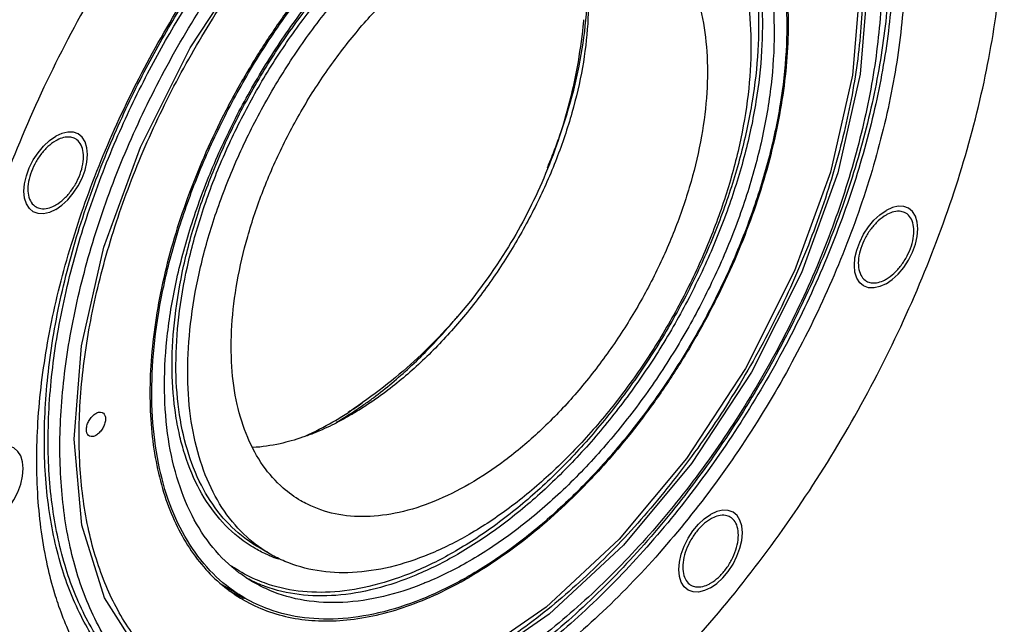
# Model space of a CAD drawing. Extents: x 0 to 420, y 0 to 297.
# Tile 4 of 6: x 204 to 314, y 62 to 130. Entities that reach past the tile are written whole.
import ezdxf

# ---------------------------------------------------------------- set-up
doc = ezdxf.new("R2010")
doc.units = 0
doc.header["$LTSCALE"] = 23.1
doc.layers.get('0').update_dxf_attribs({"linetype": 'CONTINUOUS'})

msp = doc.modelspace()

# ---------------------------------------------------------------- linework, layer by layer
at = {"color": 9, "linetype": 'CONTINUOUS'}
for p, q in [((242.08, 86.95), (242.08, 86.96)), ((230.49, 70.86), (230.49, 70.86))]:
    msp.add_line(p, q, dxfattribs=at)
at = {"color": 7, "linetype": 'CONTINUOUS'}
for p, q in [((231.8, 70.1), (230.49, 70.86)), ((228.97, 65.21), (226.5, 66.64))]:
    msp.add_line(p, q, dxfattribs=at)
at = {"color": 2, "linetype": 'CONTINUOUS'}
for points in [[(254.15, 159.44), (262.73, 163.42), (270.99, 165.31), (278.61, 165.03), (285.4, 162.53), (290.87, 158), (294.95, 151.57), (297.47, 143.51), (298.34, 133.92), (297.5, 123.52), (295.01, 112.55), (290.96, 101.42), (285.4, 90.36), (278.73, 80.2), (271.13, 71.1), (262.88, 63.43), (254.15, 57.38)], [(284.72, 161.86), (290.12, 157.39), (294.13, 151.06), (296.62, 143.11), (297.48, 133.67), (296.65, 123.42), (294.19, 112.61), (290.2, 101.65), (284.73, 90.75), (278.16, 80.74), (270.67, 71.78), (262.54, 64.21), (253.94, 58.25)], [(254.15, 57.38), (245.57, 53.39), (237.31, 51.5), (229.69, 51.78), (222.9, 54.28), (217.43, 58.82), (213.35, 65.24), (210.83, 73.31), (209.96, 82.89), (210.8, 93.29), (213.29, 104.26), (217.34, 115.4), (222.9, 126.45), (229.56, 136.62), (237.17, 145.71), (245.41, 153.39), (254.15, 159.44)], [(207.92, 108.46), (207.23, 108.14), (206.57, 107.99), (205.96, 108.01), (205.42, 108.21), (204.98, 108.57), (204.65, 109.08), (204.45, 109.73), (204.38, 110.5), (204.45, 111.33), (204.65, 112.21), (204.97, 113.1), (205.42, 113.98), (205.95, 114.79), (206.56, 115.52), (207.22, 116.14), (207.92, 116.62)], [(207.92, 108.46), (208.6, 108.93), (209.26, 109.54), (209.87, 110.27), (210.42, 111.09), (210.85, 111.96), (211.18, 112.85), (211.38, 113.73), (211.45, 114.58), (211.38, 115.33), (211.18, 115.98), (210.86, 116.5), (210.42, 116.87), (209.88, 117.07), (209.27, 117.09), (208.61, 116.94), (207.92, 116.62)], [(300.38, 100.2), (301.07, 100.67), (301.73, 101.28), (302.34, 102.01), (302.88, 102.83), (303.32, 103.7), (303.65, 104.59), (303.85, 105.47), (303.92, 106.32), (303.85, 107.07), (303.65, 107.72), (303.33, 108.24), (302.88, 108.61), (302.35, 108.81), (301.74, 108.83), (301.08, 108.68), (300.38, 108.36)], [(300.38, 100.2), (299.7, 99.88), (299.04, 99.73), (298.43, 99.75), (297.88, 99.95), (297.45, 100.31), (297.12, 100.82), (296.92, 101.47), (296.85, 102.24), (296.92, 103.07), (297.11, 103.95), (297.44, 104.84), (297.88, 105.72), (298.42, 106.53), (299.02, 107.26), (299.68, 107.88), (300.38, 108.36)], [(200.76, 73.5), (201.45, 73.98), (202.11, 74.59), (202.72, 75.31), (203.26, 76.14), (203.7, 77.01), (204.03, 77.9), (204.23, 78.78), (204.3, 79.63), (204.23, 80.38), (204.03, 81.03), (203.71, 81.54), (203.26, 81.92), (202.73, 82.11), (202.12, 82.14), (201.46, 81.99), (200.76, 81.67)], [(280.84, 66.35), (281.53, 66.82), (282.19, 67.44), (282.8, 68.16), (283.34, 68.99), (283.78, 69.86), (284.11, 70.75), (284.31, 71.63), (284.38, 72.47), (284.31, 73.23), (284.11, 73.87), (283.79, 74.39), (283.34, 74.76), (282.81, 74.96), (282.2, 74.99), (281.54, 74.84), (280.84, 74.51)], [(280.84, 66.35), (280.16, 66.03), (279.5, 65.88), (278.89, 65.9), (278.34, 66.1), (277.9, 66.46), (277.58, 66.98), (277.38, 67.62), (277.31, 68.39), (277.37, 69.22), (277.57, 70.1), (277.9, 70.99), (278.34, 71.88), (278.88, 72.69), (279.48, 73.42), (280.14, 74.03), (280.84, 74.51)]]:
    msp.add_lwpolyline(points, dxfattribs=at)
at = {"color": 7, "linetype": 'CONTINUOUS'}
for points, knots in [([(254.15, 39.82), (257.07, 41.51), (262.88, 45.38), (271.13, 52.25), (279.04, 60.25), (286.44, 69.21), (293.2, 78.97), (299.17, 89.31), (304.24, 100.04), (308.3, 110.93), (311.28, 121.78), (313.1, 132.36), (313.75, 142.47), (313.19, 151.9), (311.43, 160.48), (308.5, 168.04), (304.42, 174.41), (300.09, 178.63), (297.15, 180.57), (296.15, 181.15)], [0, 0, 0, 0, 0.06044, 0.124618, 0.191901, 0.261507, 0.332546, 0.404069, 0.475108, 0.544714, 0.611998, 0.676176, 0.736617, 0.7929, 0.844882, 0.892775, 0.937227, 0.979349, 1, 1, 1, 1]), ([(245.17, 171.02), (242.48, 168.99), (237.01, 164.41), (229.26, 156.57), (221.86, 147.6), (215.1, 137.85), (209.13, 127.51), (204.06, 116.78), (200, 105.88), (197.02, 95.04), (195.2, 84.46), (194.55, 74.35), (195.11, 64.92), (196.59, 57.7), (197.95, 53.71), (198.42, 52.51)], [0, 0, 0, 0, 0.074985, 0.158703, 0.245311, 0.333703, 0.422698, 0.51109, 0.597698, 0.681418, 0.761272, 0.836478, 0.906509, 0.971188, 1, 1, 1, 1]), ([(207.82, 65.69), (207.51, 66.71), (206.6, 70.22), (205.74, 76.6), (205.78, 84.95), (206.88, 93.81), (209.03, 102.99), (212.17, 112.28), (216.23, 121.49), (221.13, 130.41), (226.76, 138.85), (232.99, 146.61), (239.68, 153.54), (246.11, 158.98), (250.39, 161.93), (252.18, 163.05)], [0, 0, 0, 0, 0.028128, 0.096217, 0.169955, 0.248941, 0.332421, 0.419387, 0.508651, 0.59892, 0.688852, 0.777123, 0.862484, 0.943828, 1, 1, 1, 1]), ([(213.08, 61.37), (212.51, 62.39), (211.02, 65.45), (209.3, 71.04), (208.32, 78.3), (208.36, 86.21), (209.41, 94.59), (211.44, 103.28), (214.41, 112.08), (218.26, 120.79), (222.9, 129.24), (228.22, 137.22), (234.12, 144.57), (240.45, 151.13), (247.09, 156.75), (251.79, 159.89), (254.15, 161.26)], [0, 0, 0, 0, 0.029877, 0.087366, 0.149999, 0.217829, 0.290486, 0.367276, 0.447272, 0.529384, 0.612419, 0.695145, 0.776342, 0.854863, 0.929689, 1, 1, 1, 1]), ([(285, 161.84), (286.16, 161.17), (288.75, 159.31), (292.19, 155.43), (295.01, 150.18), (296.9, 144.03), (297.84, 137.11), (297.8, 129.57), (296.8, 121.58), (294.86, 113.3), (292.03, 104.91), (288.36, 96.6), (283.94, 88.55), (278.87, 80.94), (273.25, 73.93), (267.21, 67.68), (260.88, 62.33), (256.4, 59.33), (254.15, 58.03)], [0, 0, 0, 0, 0.032537, 0.077267, 0.125013, 0.176865, 0.233355, 0.294533, 0.360065, 0.429325, 0.501476, 0.575535, 0.650427, 0.725041, 0.798276, 0.869096, 0.936584, 1, 1, 1, 1]), ([(223.3, 54.97), (222.14, 55.64), (219.54, 57.5), (216.11, 61.38), (213.29, 66.63), (211.39, 72.79), (210.46, 79.71), (210.5, 87.24), (211.5, 95.24), (213.44, 103.52), (216.27, 111.9), (219.94, 120.21), (224.36, 128.26), (229.43, 135.88), (235.05, 142.88), (241.09, 149.13), (247.38, 154.45), (251.8, 157.42), (254.01, 158.7)], [0, 0, 0, 0, 0.032581, 0.077371, 0.125181, 0.177102, 0.233669, 0.294929, 0.360548, 0.429901, 0.50215, 0.576308, 0.651301, 0.726015, 0.799348, 0.870264, 0.937842, 1, 1, 1, 1]), ([(278.97, 151.81), (279.26, 151.65), (280.67, 150.78), (283.01, 148.79), (285.54, 145.41), (287.45, 141.35), (288.73, 136.7), (289.37, 131.54), (289.34, 125.96), (288.67, 120.07), (287.36, 113.96), (285.43, 107.76), (282.92, 101.57), (279.89, 95.51), (276.37, 89.69), (272.44, 84.22), (268.18, 79.19), (263.65, 74.7), (258.94, 70.83), (255.64, 68.64), (253.97, 67.68)], [0, 0, 0, 0, 0.009857, 0.049768, 0.091423, 0.135923, 0.183983, 0.235941, 0.291802, 0.351312, 0.414011, 0.479286, 0.546411, 0.614588, 0.682977, 0.75073, 0.817026, 0.881097, 0.942269, 1, 1, 1, 1]), ([(279.12, 152.02), (279.92, 151.55), (281.48, 150.45), (283.56, 148.41), (285.36, 145.96), (286.85, 143.16), (288.02, 140.03), (288.86, 136.6), (289.36, 132.9), (289.53, 128.98), (289.35, 124.86), (288.83, 120.58), (287.98, 116.19), (286.8, 111.73), (285.31, 107.24), (283.52, 102.75), (281.44, 98.33), (279.1, 94), (276.52, 89.81), (273.73, 85.8), (270.74, 82.01), (267.6, 78.47), (264.32, 75.22), (260.95, 72.29), (257.54, 69.73), (255.2, 68.23), (254.05, 67.57)], [0, 0, 0, 0, 0.027903, 0.056955, 0.087034, 0.118544, 0.151786, 0.186957, 0.224152, 0.263383, 0.304586, 0.347636, 0.392356, 0.438526, 0.485896, 0.534187, 0.583102, 0.632333, 0.681563, 0.730479, 0.778769, 0.826139, 0.872309, 0.917028, 0.960078, 1, 1, 1, 1]), ([(253.94, 149.56), (252.75, 148.87), (250.37, 147.36), (246.93, 144.77), (243.55, 141.84), (240.28, 138.59), (237.13, 135.05), (234.15, 131.26), (231.35, 127.25), (228.77, 123.06), (226.43, 118.73), (224.36, 114.31), (222.57, 109.82), (221.07, 105.33), (219.9, 100.87), (219.05, 96.48), (218.53, 92.2), (218.35, 88.08), (218.51, 84.16), (219.01, 80.46), (219.85, 77.03), (221.02, 73.9), (222.51, 71.1), (224.31, 68.65), (225.72, 67.26), (226.47, 66.64)], [0, 0, 0, 0, 0.04233, 0.086556, 0.132499, 0.179932, 0.228597, 0.278208, 0.328461, 0.379038, 0.429616, 0.479869, 0.529481, 0.578146, 0.625579, 0.671522, 0.715749, 0.758079, 0.798383, 0.836596, 0.872728, 0.90688, 0.939251, 0.970153, 1, 1, 1, 1]), ([(228.97, 65.21), (228.69, 65.37), (227.28, 66.24), (224.94, 68.23), (222.41, 71.61), (220.49, 75.67), (219.21, 80.32), (218.58, 85.48), (218.6, 91.06), (219.28, 96.95), (220.59, 103.05), (222.52, 109.26), (225.02, 115.45), (228.06, 121.51), (231.57, 127.33), (235.5, 132.8), (239.77, 137.83), (244.3, 142.32), (249, 146.19), (252.31, 148.38), (253.97, 149.33)], [0, 0, 0, 0, 0.009857, 0.049768, 0.091423, 0.135923, 0.183983, 0.235941, 0.291802, 0.351312, 0.414011, 0.479286, 0.546411, 0.614588, 0.682977, 0.75073, 0.817026, 0.881097, 0.942269, 1, 1, 1, 1]), ([(277.97, 150.08), (278.54, 149.75), (280.22, 148.64), (282.7, 146.23), (285.03, 142.58), (286.71, 138.26), (287.71, 133.36), (288.03, 127.97), (287.66, 122.2), (286.62, 116.15), (284.92, 109.95), (282.6, 103.73), (279.7, 97.6), (276.29, 91.69), (272.43, 86.11), (268.19, 80.99), (263.68, 76.42), (258.96, 72.49), (255.64, 70.28), (253.97, 69.32)], [0, 0, 0, 0, 0.020651, 0.062773, 0.107225, 0.155118, 0.2071, 0.263383, 0.323824, 0.388002, 0.455286, 0.524892, 0.595931, 0.667454, 0.738493, 0.808099, 0.875382, 0.93956, 1, 1, 1, 1]), ([(301.08, 148.94), (301.15, 148.64), (301.8, 145.84), (302.56, 140.21), (302.52, 131.86), (301.42, 123), (299.27, 113.83), (296.13, 104.53), (292.06, 95.32), (287.17, 86.4), (281.54, 77.97), (275.31, 70.2), (268.62, 63.28), (261.61, 57.34), (256.65, 54.02), (254.15, 52.58)], [0, 0, 0, 0, 0.008082, 0.076156, 0.149879, 0.228847, 0.312309, 0.399255, 0.488499, 0.578748, 0.668661, 0.756912, 0.842254, 0.923581, 1, 1, 1, 1]), ([(298.23, 148.07), (298.43, 147.36), (299.2, 144.28), (299.98, 138.52), (299.94, 130.61), (298.89, 122.22), (296.86, 113.54), (293.89, 104.74), (290.04, 96.02), (285.4, 87.58), (280.08, 79.59), (274.18, 72.24), (267.85, 65.68), (261.21, 60.07), (256.51, 56.92), (254.15, 55.56)], [0, 0, 0, 0, 0.020324, 0.087558, 0.160371, 0.238365, 0.320796, 0.406669, 0.494812, 0.583947, 0.67275, 0.759913, 0.844201, 0.924524, 1, 1, 1, 1]), ([(229.97, 66.94), (229.4, 67.27), (227.72, 68.38), (225.25, 70.79), (222.92, 74.44), (221.24, 78.75), (220.24, 83.66), (219.92, 89.05), (220.28, 94.82), (221.33, 100.87), (223.03, 107.07), (225.35, 113.29), (228.25, 119.42), (231.66, 125.33), (235.52, 130.91), (239.75, 136.03), (244.04, 140.37), (247, 142.88), (248.37, 143.93)], [0, 0, 0, 0, 0.022218, 0.067537, 0.115361, 0.166889, 0.222815, 0.283369, 0.348396, 0.417444, 0.489833, 0.564721, 0.64115, 0.718101, 0.794531, 0.869418, 0.941807, 1, 1, 1, 1]), ([(231.8, 70.1), (231.27, 70.41), (229.72, 71.43), (227.43, 73.66), (225.28, 77.03), (223.73, 81.02), (222.8, 85.55), (222.51, 90.53), (222.85, 95.86), (223.81, 101.45), (225.38, 107.18), (227.53, 112.93), (230.2, 118.59), (233.36, 124.05), (236.92, 129.2), (240.83, 133.94), (245.01, 138.16), (249.36, 141.79), (252.43, 143.83), (253.97, 144.72)], [0, 0, 0, 0, 0.020651, 0.062773, 0.107225, 0.155118, 0.2071, 0.263383, 0.323824, 0.388002, 0.455286, 0.524892, 0.595931, 0.667454, 0.738493, 0.808099, 0.875382, 0.93956, 1, 1, 1, 1]), ([(264.89, 142.69), (265.07, 142.34), (265.78, 140.79), (266.7, 137.81), (267.27, 133.61), (267.24, 129.03), (266.64, 124.17), (265.46, 119.14), (263.74, 114.04), (261.51, 108.99), (258.82, 104.1), (255.74, 99.47), (252.32, 95.21), (248.65, 91.41), (245.29, 88.57), (243.14, 87.06), (242.35, 86.55)], [0, 0, 0, 0, 0.018568, 0.078488, 0.143768, 0.214466, 0.290194, 0.370231, 0.453609, 0.539192, 0.625737, 0.711961, 0.796591, 0.878431, 0.95642, 1, 1, 1, 1]), ([(272.72, 140.99), (273.43, 140.58), (275, 139.45), (277.09, 137.09), (278.81, 133.9), (279.96, 130.16), (280.52, 125.95), (280.5, 121.37), (279.9, 116.51), (278.72, 111.48), (277, 106.38), (274.77, 101.33), (272.08, 96.44), (269, 91.82), (265.58, 87.56), (261.91, 83.76), (258.06, 80.5), (255.34, 78.68), (253.97, 77.89)], [0, 0, 0, 0, 0.032537, 0.077267, 0.125013, 0.176865, 0.233355, 0.294533, 0.360065, 0.429325, 0.501476, 0.575535, 0.650427, 0.725041, 0.798276, 0.869096, 0.936584, 1, 1, 1, 1]), ([(235.22, 76.03), (234.52, 76.44), (232.94, 77.57), (230.86, 79.93), (229.14, 83.12), (227.99, 86.86), (227.42, 91.07), (227.44, 95.65), (228.05, 100.51), (229.23, 105.54), (230.95, 110.64), (233.18, 115.69), (235.86, 120.58), (238.95, 125.2), (242.37, 129.46), (246.04, 133.26), (249.88, 136.52), (252.6, 138.34), (253.97, 139.13)], [0, 0, 0, 0, 0.032537, 0.077267, 0.125013, 0.176865, 0.233355, 0.294533, 0.360065, 0.429325, 0.501476, 0.575535, 0.650427, 0.725041, 0.798276, 0.869096, 0.936584, 1, 1, 1, 1]), ([(284.97, 131.88), (284.99, 131.78), (285.23, 130.04), (285.44, 126.49), (285.1, 121.16), (284.13, 115.57), (282.56, 109.84), (280.42, 104.09), (277.74, 98.43), (274.59, 92.96), (271.02, 87.82), (267.11, 83.08), (262.94, 78.86), (258.58, 75.23), (255.52, 73.19), (253.97, 72.3)], [0, 0, 0, 0, 0.004217, 0.074902, 0.150808, 0.231408, 0.315908, 0.403324, 0.49254, 0.582365, 0.671581, 0.758996, 0.843496, 0.924094, 1, 1, 1, 1]), ([(266.69, 129.59), (266.67, 129.35), (266.35, 126.09), (265.22, 119.89), (262.29, 111.48), (258, 103.33), (252.52, 96.01), (246.9, 90.57), (243.34, 87.85), (242.08, 86.96)], [0, 0, 0, 0, 0.014587, 0.193434, 0.370814, 0.539347, 0.735623, 0.909142, 1, 1, 1, 1]), ([(207.92, 108.97), (208.23, 109.15), (208.84, 109.61), (209.63, 110.49), (210.28, 111.53), (210.75, 112.64), (211.01, 113.75), (211.03, 114.77), (210.8, 115.63), (210.42, 116.12), (210.16, 116.3), (210.1, 116.33)], [0, 0, 0, 0, 0.124692, 0.261726, 0.404461, 0.54527, 0.676847, 0.793589, 0.893312, 0.97951, 1, 1, 1, 1]), ([(210.1, 116.33), (209.94, 116.42), (209.51, 116.57), (208.79, 116.51), (208.31, 116.32), (208.09, 116.2)], [0, 0, 0, 0, 0.259701, 0.642447, 1, 1, 1, 1]), ([(207.92, 116.11), (207.6, 115.93), (206.99, 115.46), (206.21, 114.58), (205.55, 113.55), (205.08, 112.43), (204.82, 111.33), (204.8, 110.31), (205.03, 109.44), (205.41, 108.95), (205.68, 108.78), (205.73, 108.75)], [0, 0, 0, 0, 0.124692, 0.261726, 0.404461, 0.54527, 0.676847, 0.793589, 0.893312, 0.97951, 1, 1, 1, 1]), ([(205.73, 108.75), (205.89, 108.66), (206.32, 108.51), (207.04, 108.57), (207.52, 108.76), (207.75, 108.87)], [0, 0, 0, 0, 0.259701, 0.642447, 1, 1, 1, 1]), ([(300.38, 107.85), (300.07, 107.67), (299.46, 107.2), (298.67, 106.32), (298.02, 105.29), (297.54, 104.17), (297.29, 103.07), (297.27, 102.05), (297.5, 101.18), (297.88, 100.69), (298.14, 100.52), (298.2, 100.49)], [0, 0, 0, 0, 0.124692, 0.261726, 0.404461, 0.54527, 0.676847, 0.793589, 0.893312, 0.97951, 1, 1, 1, 1]), ([(300.38, 100.71), (300.7, 100.89), (301.31, 101.35), (302.09, 102.23), (302.75, 103.27), (303.22, 104.38), (303.48, 105.49), (303.5, 106.51), (303.27, 107.37), (302.88, 107.86), (302.62, 108.04), (302.57, 108.07)], [0, 0, 0, 0, 0.124692, 0.261726, 0.404461, 0.54527, 0.676847, 0.793589, 0.893312, 0.97951, 1, 1, 1, 1]), ([(302.57, 108.07), (302.41, 108.16), (301.98, 108.31), (301.26, 108.25), (300.78, 108.06), (300.55, 107.94)], [0, 0, 0, 0, 0.259701, 0.642447, 1, 1, 1, 1]), ([(298.2, 100.49), (298.35, 100.4), (298.79, 100.25), (299.51, 100.31), (299.99, 100.5), (300.21, 100.61)], [0, 0, 0, 0, 0.259701, 0.642447, 1, 1, 1, 1]), ([(211.65, 83.25), (211.58, 83.29), (211.43, 83.42), (211.32, 83.75), (211.33, 84.18), (211.46, 84.64), (211.7, 85.1), (212.01, 85.49), (212.26, 85.69), (212.4, 85.77)], [0, 0, 0, 0, 0.076619, 0.194112, 0.336738, 0.50069, 0.674927, 0.845661, 1, 1, 1, 1]), ([(212.4, 85.77), (212.51, 85.84), (212.73, 85.93), (213, 85.92), (213.12, 85.86), (213.14, 85.84)], [0, 0, 0, 0, 0.495172, 0.904687, 1, 1, 1, 1]), ([(213.14, 85.84), (213.21, 85.81), (213.36, 85.67), (213.47, 85.34), (213.46, 84.91), (213.33, 84.45), (213.09, 83.99), (212.78, 83.6), (212.53, 83.4), (212.4, 83.32)], [0, 0, 0, 0, 0.076619, 0.194112, 0.336738, 0.50069, 0.674927, 0.845661, 1, 1, 1, 1]), ([(238.92, 84.58), (238.21, 84.23), (237.05, 83.7), (235.85, 83.25), (235.39, 83.1)], [0, 0, 0, 0, 0.617741, 1, 1, 1, 1]), ([(212.4, 83.32), (212.28, 83.26), (212.06, 83.16), (211.79, 83.18), (211.67, 83.23), (211.65, 83.25)], [0, 0, 0, 0, 0.495172, 0.904687, 1, 1, 1, 1]), ([(235.39, 83.1), (234.57, 82.82), (232.76, 82.3), (230.89, 82.02), (229.87, 81.96)], [0, 0, 0, 0, 0.458662, 1, 1, 1, 1]), ([(253.97, 77.89), (252.7, 77.16), (250.17, 75.9), (246.29, 74.65), (242.56, 74.15), (239.06, 74.44), (236.66, 75.25), (235.46, 75.9), (235.22, 76.03)], [0, 0, 0, 0, 0.223495, 0.429075, 0.617799, 0.792732, 0.959054, 1, 1, 1, 1]), ([(280.84, 74), (280.53, 73.82), (279.92, 73.36), (279.13, 72.48), (278.48, 71.44), (278, 70.33), (277.75, 69.22), (277.73, 68.2), (277.96, 67.34), (278.34, 66.85), (278.6, 66.67), (278.65, 66.64)], [0, 0, 0, 0, 0.124692, 0.261726, 0.404461, 0.54527, 0.676847, 0.793589, 0.893312, 0.97951, 1, 1, 1, 1]), ([(280.84, 66.86), (281.16, 67.04), (281.77, 67.51), (282.55, 68.39), (283.21, 69.42), (283.68, 70.54), (283.94, 71.64), (283.95, 72.66), (283.73, 73.53), (283.34, 74.02), (283.08, 74.19), (283.03, 74.22)], [0, 0, 0, 0, 0.124692, 0.261726, 0.404461, 0.54527, 0.676847, 0.793589, 0.893312, 0.97951, 1, 1, 1, 1]), ([(283.03, 74.22), (282.87, 74.31), (282.44, 74.46), (281.72, 74.4), (281.24, 74.21), (281.01, 74.1)], [0, 0, 0, 0, 0.259701, 0.642447, 1, 1, 1, 1]), ([(253.97, 72.3), (252.54, 71.47), (249.67, 70.03), (245.29, 68.57), (241.06, 67.92), (237.06, 68.1), (233.99, 68.97), (232.33, 69.8), (231.8, 70.1)], [0, 0, 0, 0, 0.213699, 0.411065, 0.592909, 0.761685, 0.921619, 1, 1, 1, 1]), ([(253.97, 69.32), (252.42, 68.42), (250.66, 67.54), (248.85, 66.81), (248.7, 66.75)], [0, 0, 0, 0, 0.918916, 1, 1, 1, 1]), ([(228.87, 64.98), (229.67, 64.52), (231.4, 63.71), (234.22, 62.93), (237.23, 62.6), (240.4, 62.71), (243.7, 63.26), (247.09, 64.25), (250.54, 65.66), (252.8, 66.85), (253.94, 67.5)], [0, 0, 0, 0, 0.105954, 0.216258, 0.330459, 0.450092, 0.576303, 0.709833, 0.851052, 1, 1, 1, 1]), ([(253.97, 67.68), (252.42, 66.79), (249.33, 65.23), (244.59, 63.6), (240.01, 62.8), (235.66, 62.86), (231.96, 63.72), (229.83, 64.71), (228.97, 65.21)], [0, 0, 0, 0, 0.204726, 0.394504, 0.569955, 0.73306, 0.887287, 1, 1, 1, 1]), ([(248.7, 66.75), (247.3, 66.2), (244.41, 65.26), (239.99, 64.58), (235.67, 64.78), (232.35, 65.71), (230.55, 66.61), (229.97, 66.94)], [0, 0, 0, 0, 0.232603, 0.46955, 0.68947, 0.897868, 1, 1, 1, 1]), ([(278.65, 66.64), (278.81, 66.55), (279.25, 66.4), (279.96, 66.46), (280.45, 66.65), (280.67, 66.77)], [0, 0, 0, 0, 0.259701, 0.642447, 1, 1, 1, 1]), ([(219.96, 49.19), (218.68, 49.93), (215.8, 51.99), (212, 56.29), (209.55, 60.84), (208.46, 63.73), (208.17, 64.6)], [0, 0, 0, 0, 0.22413, 0.532246, 0.861139, 1, 1, 1, 1])]:
    msp.add_open_spline(points, degree=3, knots=knots, dxfattribs=at)
at = {"color": 9, "linetype": 'CONTINUOUS'}
for points, knots in [([(288.88, 167.19), (289.05, 167.06), (290.77, 165.8), (293.77, 162.88), (297.08, 157.69), (299.47, 151.54), (300.9, 144.56), (301.35, 136.89), (300.83, 128.66), (299.34, 120.06), (296.92, 111.23), (293.62, 102.36), (289.5, 93.63), (284.64, 85.22), (279.15, 77.29), (273.13, 69.99), (266.69, 63.47), (259.97, 57.87), (255.23, 54.71), (252.84, 53.33)], [0, 0, 0, 0, 0.004688, 0.047492, 0.092668, 0.141327, 0.194134, 0.251318, 0.312725, 0.377915, 0.446264, 0.516993, 0.589177, 0.66182, 0.733954, 0.804649, 0.873041, 0.938363, 1, 1, 1, 1]), ([(289.02, 166.68), (290.54, 165.53), (293.37, 162.77), (296.68, 157.6), (299.05, 151.48), (300.48, 144.53), (300.93, 136.89), (300.41, 128.7), (298.93, 120.13), (296.52, 111.34), (293.23, 102.52), (289.12, 93.82), (284.29, 85.45), (278.82, 77.55), (272.82, 70.28), (266.42, 63.8), (260.31, 58.71), (256.27, 55.93), (254.59, 54.88)], [0, 0, 0, 0, 0.043761, 0.089946, 0.139692, 0.193678, 0.252139, 0.314918, 0.381565, 0.451441, 0.52375, 0.597546, 0.671812, 0.745557, 0.817831, 0.88775, 0.95453, 1, 1, 1, 1]), ([(220.33, 52.85), (219.44, 53.35), (217.23, 54.81), (213.95, 57.95), (210.81, 62.64), (208.41, 68.51), (206.95, 75.35), (206.48, 82.94), (207.02, 91.08), (208.54, 99.57), (210.96, 108.09), (214.07, 116.22), (217.58, 123.61), (221.28, 130.17), (225.12, 136.06), (229.22, 141.58), (233.84, 147.03), (239.29, 152.56), (245.56, 157.86), (250.23, 161), (252.63, 162.38)], [0, 0, 0, 0, 0.023442, 0.060835, 0.104044, 0.152771, 0.206357, 0.264749, 0.327639, 0.394338, 0.463551, 0.531794, 0.594936, 0.652263, 0.705566, 0.757133, 0.810777, 0.870413, 0.936152, 1, 1, 1, 1]), ([(212.47, 60.96), (212.13, 61.5), (210.74, 63.88), (208.83, 68.58), (207.37, 75.38), (206.91, 82.93), (207.44, 91.04), (208.96, 99.49), (211.36, 107.98), (214.46, 116.07), (217.95, 123.42), (221.64, 129.95), (225.46, 135.82), (229.54, 141.31), (234.14, 146.73), (239.56, 152.24), (245.8, 157.51), (250.46, 160.63), (252.84, 162.01)], [0, 0, 0, 0, 0.016209, 0.069713, 0.128552, 0.192669, 0.261723, 0.33496, 0.410957, 0.48589, 0.555223, 0.61817, 0.676699, 0.73332, 0.792223, 0.857702, 0.929884, 1, 1, 1, 1]), ([(221.65, 83.62), (221.46, 84.46), (221.03, 86.96), (220.77, 91.28), (221.12, 96.65), (222.09, 102.27), (223.66, 108.03), (225.82, 113.82), (228.51, 119.52), (231.68, 125.02), (235.27, 130.2), (239.2, 134.96), (243.4, 139.22), (247.79, 142.88), (250.89, 144.94), (252.45, 145.84)], [0, 0, 0, 0, 0.035197, 0.103648, 0.177155, 0.255189, 0.337005, 0.421669, 0.508075, 0.595036, 0.681381, 0.765995, 0.847882, 0.926147, 1, 1, 1, 1]), ([(230.49, 70.86), (229.96, 71.16), (228.41, 72.19), (226.12, 74.42), (223.97, 77.79), (222.42, 81.78), (221.49, 86.3), (221.2, 91.28), (221.54, 96.61), (222.5, 102.2), (224.07, 107.92), (226.21, 113.67), (228.89, 119.33), (232.04, 124.79), (235.6, 129.94), (239.5, 134.67), (243.68, 138.89), (248.04, 142.53), (251.11, 144.58), (252.66, 145.48)], [0, 0, 0, 0, 0.020758, 0.062868, 0.107309, 0.155177, 0.207125, 0.263378, 0.323785, 0.387913, 0.455148, 0.524724, 0.595732, 0.667196, 0.738154, 0.807689, 0.874983, 0.939301, 1, 1, 1, 1]), ([(285.86, 134.03), (285.97, 133.18), (286.21, 130.56), (286.2, 126.04), (285.55, 120.42), (284.3, 114.6), (282.47, 108.68), (280.08, 102.78), (277.18, 97), (273.83, 91.45), (270.09, 86.23), (266.02, 81.43), (261.7, 77.15), (257.2, 73.45), (254.04, 71.36), (252.45, 70.44)], [0, 0, 0, 0, 0.034161, 0.104757, 0.179951, 0.259167, 0.341651, 0.426496, 0.512651, 0.599038, 0.684611, 0.768371, 0.84938, 0.926812, 1, 1, 1, 1]), ([(286.28, 134.07), (286.39, 133.21), (286.64, 130.57), (286.62, 126.02), (285.97, 120.36), (284.71, 114.51), (282.87, 108.56), (280.46, 102.62), (277.55, 96.8), (274.18, 91.21), (270.41, 85.96), (266.32, 81.13), (261.97, 76.82), (257.45, 73.1), (254.27, 71), (252.66, 70.07)], [0, 0, 0, 0, 0.034205, 0.104797, 0.179987, 0.259198, 0.341677, 0.426517, 0.512667, 0.599049, 0.684617, 0.768372, 0.849378, 0.926805, 1, 1, 1, 1]), ([(262.67, 113.12), (262.85, 113.56), (263.75, 115.75), (265.12, 119.7), (266.4, 124.97), (266.92, 128.79), (267.05, 130.82), (267.07, 131.13)], [0, 0, 0, 0, 0.077368, 0.381199, 0.67238, 0.949302, 1, 1, 1, 1]), ([(242.23, 86.74), (242.59, 86.99), (244.36, 88.28), (247.45, 90.88), (250.21, 93.71), (251.66, 95.38), (251.9, 95.66)], [0, 0, 0, 0, 0.100253, 0.498113, 0.915478, 1, 1, 1, 1]), ([(230.34, 70.6), (229.73, 70.94), (228.09, 72.01), (225.73, 74.31), (223.56, 77.7), (222.55, 80.31), (222.13, 81.73), (222.12, 81.77)], [0, 0, 0, 0, 0.147389, 0.411234, 0.68969, 0.989616, 1, 1, 1, 1]), ([(252.45, 70.44), (250.97, 69.58), (248.01, 68.09), (243.48, 66.54), (239.11, 65.78), (234.97, 65.84), (232.02, 66.53), (230.48, 67.15), (230.15, 67.29)], [0, 0, 0, 0, 0.220577, 0.424675, 0.613145, 0.788243, 0.95378, 1, 1, 1, 1]), ([(252.66, 70.07), (251.17, 69.21), (248.19, 67.71), (243.64, 66.15), (239.24, 65.38), (235.07, 65.45), (232.02, 66.16), (230.41, 66.82), (230, 67)], [0, 0, 0, 0, 0.218328, 0.420325, 0.606854, 0.780149, 0.943982, 1, 1, 1, 1]), ([(230.15, 67.29), (229.33, 67.65), (228.44, 68.14), (227.6, 68.71), (227.5, 68.78)], [0, 0, 0, 0, 0.881522, 1, 1, 1, 1])]:
    msp.add_open_spline(points, degree=3, knots=knots, dxfattribs=at)
at = {"color": 7, "linetype": 'CONTINUOUS'}
for points in [[(208.09, 116.2), (208.03, 116.17), (207.97, 116.14), (207.92, 116.11)], [(207.75, 108.87), (207.8, 108.9), (207.86, 108.93), (207.92, 108.97)], [(300.55, 107.94), (300.5, 107.91), (300.44, 107.88), (300.38, 107.85)], [(300.21, 100.61), (300.27, 100.64), (300.33, 100.67), (300.38, 100.71)], [(242.08, 86.96), (241.56, 86.59), (241.02, 86.22), (240.48, 85.87)], [(240.5, 85.88), (241.04, 86.23), (241.56, 86.59), (242.08, 86.96)], [(240.71, 85.55), (240.13, 85.21), (239.53, 84.88), (238.92, 84.58)], [(239.06, 84.99), (239.55, 85.28), (240.03, 85.57), (240.5, 85.88)], [(241.04, 85.74), (240.93, 85.67), (240.82, 85.61), (240.71, 85.55)], [(242.35, 86.55), (241.92, 86.27), (241.48, 86), (241.04, 85.74)], [(235.68, 83.24), (236.75, 83.71), (237.78, 84.25), (238.79, 84.83)], [(238.79, 84.83), (238.88, 84.88), (238.97, 84.94), (239.06, 84.99)], [(281.01, 74.1), (280.96, 74.07), (280.9, 74.04), (280.84, 74)], [(254.05, 67.57), (254.01, 67.54), (253.97, 67.52), (253.94, 67.5)], [(226.47, 66.64), (226.48, 66.64), (226.48, 66.63), (226.49, 66.63)], [(226.49, 66.63), (227.22, 66.03), (228, 65.48), (228.81, 65.01)], [(280.67, 66.77), (280.73, 66.8), (280.79, 66.83), (280.84, 66.86)], [(208.17, 64.6), (208.05, 64.96), (207.93, 65.32), (207.82, 65.69)], [(227.88, 65.63), (228.07, 65.54), (228.26, 65.46), (228.45, 65.38)], [(228.45, 65.38), (228.59, 65.32), (228.73, 65.26), (228.86, 65.21)], [(228.81, 65.01), (228.83, 65), (228.85, 64.99), (228.87, 64.98)], [(228.86, 65.21), (228.87, 65.21), (228.88, 65.2), (228.89, 65.2)], [(228.89, 65.2), (228.91, 65.19), (228.93, 65.18), (228.96, 65.17)]]:
    msp.add_open_spline(points, degree=3, dxfattribs=at)
at = {"color": 9, "linetype": 'CONTINUOUS'}
for points in [[(251.9, 95.66), (252.16, 95.96), (252.41, 96.26), (252.66, 96.57)], [(240.95, 85.87), (241.38, 86.15), (241.81, 86.44), (242.23, 86.74)], [(239.22, 84.81), (239.7, 85.09), (240.17, 85.37), (240.63, 85.67)], [(240.63, 85.67), (240.74, 85.74), (240.85, 85.8), (240.95, 85.87)], [(239.19, 84.79), (239.2, 84.8), (239.21, 84.81), (239.22, 84.81)], [(222.12, 81.77), (221.94, 82.38), (221.78, 83), (221.65, 83.62)], [(231.7, 69.93), (231.24, 70.13), (230.78, 70.35), (230.34, 70.6)], [(231.77, 69.9), (231.74, 69.91), (231.72, 69.92), (231.7, 69.93)], [(232.76, 69.52), (232.42, 69.64), (232.09, 69.76), (231.77, 69.9)], [(230, 67), (229.74, 67.13), (229.47, 67.26), (229.21, 67.39)], [(228.71, 65.34), (228.21, 65.52), (227.72, 65.73), (227.24, 65.97)]]:
    msp.add_open_spline(points, degree=3, dxfattribs=at)

doc.saveas('drawing.dxf')
